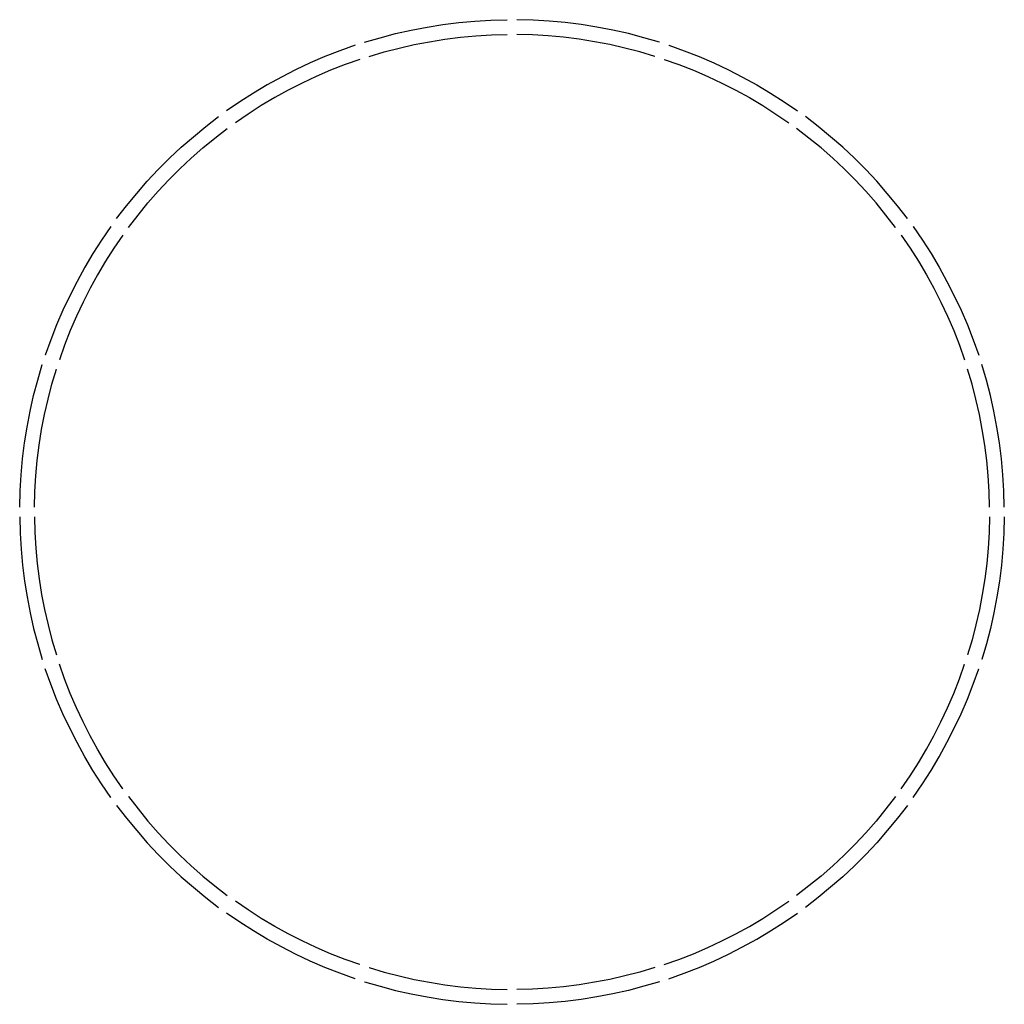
# Model space of a CAD drawing. Header units: millimetres. Extents: x 3 to 15952, y -7975 to 7975.
import ezdxf

# ---------------------------------------------------------------- set-up
doc = ezdxf.new("R2010")
doc.units = ezdxf.units.MM
doc.header["$LTSCALE"] = 0.75

msp = doc.modelspace()

# ---------------------------------------------------------------- linework, layer by layer
for points in [[(5589, 7609, 416), (5589, 7609, 176), (5841, 7683, 416), (6093, 7749, 176), (6346, 7806, 416), (6602, 7855, 176), (6858, 7896, 416), (7116, 7928, 176), (7375, 7952, 416), (7635, 7968, 176), (7897, 7975, 416), (7897, 7975, 176)], [(10366, 7609, 416), (10366, 7609, 176), (10114, 7683, 416), (9862, 7749, 176), (9609, 7806, 416), (9353, 7855, 176), (9096, 7896, 416), (8838, 7928, 176), (8579, 7952, 416), (8320, 7968, 176), (8057, 7975, 416), (8057, 7975, 176)], [(5663, 7381, 176), (5663, 7381, 416), (5905, 7452, 176), (6149, 7516, 416), (6395, 7571, 176), (6643, 7619, 416), (6892, 7658, 176), (7142, 7690, 416), (7394, 7713, 176), (7645, 7728, 416), (7897, 7735, 176), (7897, 7735, 416)], [(10291, 7381, 176), (10291, 7381, 416), (10050, 7452, 176), (9806, 7516, 416), (9560, 7571, 176), (9312, 7619, 416), (9063, 7658, 176), (8812, 7690, 416), (8561, 7713, 176), (8310, 7728, 416), (8057, 7735, 176), (8057, 7735, 416)], [(5437, 7560, 416), (5437, 7560, 176), (5190, 7472, 416), (4947, 7377, 176), (4709, 7274, 416), (4473, 7164, 176), (4241, 7046, 416), (4014, 6920, 176), (3790, 6787, 416), (3571, 6647, 176), (3355, 6499, 416), (3355, 6499, 176)], [(10518, 7560, 416), (10518, 7560, 176), (10765, 7472, 416), (11007, 7377, 176), (11246, 7274, 416), (11482, 7164, 176), (11713, 7046, 416), (11941, 6920, 176), (12165, 6787, 416), (12384, 6647, 176), (12600, 6499, 416), (12600, 6499, 176)], [(5511, 7331, 176), (5511, 7331, 416), (5274, 7247, 176), (5039, 7155, 416), (4807, 7055, 176), (4579, 6948, 416), (4354, 6834, 176), (4133, 6712, 416), (3916, 6583, 176), (3704, 6447, 416), (3496, 6304, 176), (3496, 6304, 416)], [(10444, 7331, 176), (10444, 7331, 416), (10681, 7247, 176), (10916, 7155, 416), (11148, 7055, 176), (11376, 6948, 416), (11601, 6834, 176), (11822, 6712, 416), (12039, 6583, 176), (12251, 6447, 416), (12459, 6304, 176), (12459, 6304, 416)], [(1573, 4752, 416), (1573, 4752, 176), (1733, 4960, 416), (1898, 5161, 176), (2069, 5357, 416), (2247, 5546, 176), (2431, 5730, 416), (2621, 5908, 176), (2816, 6080, 416), (3017, 6245, 176), (3225, 6405, 416), (3225, 6405, 176)], [(14382, 4752, 416), (14382, 4752, 176), (14222, 4960, 416), (14057, 5161, 176), (13886, 5357, 416), (13708, 5546, 176), (13524, 5730, 416), (13334, 5908, 176), (13139, 6080, 416), (12938, 6245, 176), (12730, 6405, 416), (12730, 6405, 176)], [(1767, 4611, 176), (1767, 4611, 416), (1921, 4811, 176), (2081, 5006, 416), (2247, 5196, 176), (2420, 5380, 416), (2598, 5558, 176), (2782, 5730, 416), (2971, 5897, 176), (3166, 6057, 416), (3366, 6210, 176), (3366, 6210, 416)], [(14188, 4611, 176), (14188, 4611, 416), (14034, 4811, 176), (13874, 5006, 416), (13708, 5196, 176), (13535, 5380, 416), (13357, 5558, 176), (13173, 5730, 416), (12983, 5897, 176), (12788, 6057, 416), (12588, 6210, 176), (12588, 6210, 416)], [(1479, 4623, 416), (1479, 4623, 176), (1330, 4406, 416), (1190, 4187, 176), (1057, 3964, 416), (932, 3736, 176), (814, 3504, 416), (703, 3269, 176), (600, 3030, 416), (506, 2788, 176), (417, 2540, 416), (417, 2540, 176)], [(1673, 4482, 176), (1673, 4482, 416), (1530, 4274, 176), (1394, 4061, 416), (1265, 3844, 176), (1144, 3624, 416), (1029, 3399, 176), (922, 3170, 416), (822, 2939, 176), (730, 2704, 416), (646, 2466, 176), (646, 2466, 416)], [(14282, 4482, 176), (14282, 4482, 416), (14425, 4274, 176), (14561, 4061, 416), (14689, 3844, 176), (14811, 3624, 416), (14926, 3399, 176), (15033, 3170, 416), (15132, 2939, 176), (15224, 2704, 416), (15309, 2466, 176), (15309, 2466, 416)], [(14476, 4623, 416), (14476, 4623, 176), (14625, 4406, 416), (14765, 4187, 176), (14898, 3964, 416), (15023, 3736, 176), (15141, 3504, 416), (15252, 3269, 176), (15354, 3030, 416), (15449, 2788, 176), (15537, 2540, 416), (15537, 2540, 176)], [(3, 80, 416), (3, 80, 176), (10, 342, 416), (25, 602, 176), (49, 861, 416), (81, 1119, 176), (122, 1376, 416), (171, 1631, 176), (228, 1885, 416), (294, 2136, 176), (368, 2388, 416), (368, 2388, 176)], [(243, 80, 176), (243, 80, 416), (250, 332, 176), (264, 584, 416), (288, 835, 176), (319, 1085, 416), (358, 1334, 176), (406, 1582, 416), (462, 1828, 176), (525, 2072, 416), (597, 2314, 176), (597, 2314, 416)], [(15712, 80, 176), (15712, 80, 416), (15705, 332, 176), (15690, 584, 416), (15667, 835, 176), (15636, 1085, 416), (15596, 1334, 176), (15549, 1582, 416), (15493, 1828, 176), (15430, 2072, 416), (15358, 2314, 176), (15358, 2314, 416)], [(15952, 80, 416), (15952, 80, 176), (15945, 342, 416), (15930, 602, 176), (15906, 861, 416), (15874, 1119, 176), (15833, 1376, 416), (15784, 1631, 176), (15726, 1885, 416), (15661, 2136, 176), (15587, 2388, 416), (15587, 2388, 176)], [(3, -80, 416), (3, -80, 176), (10, -342, 416), (25, -602, 176), (49, -861, 416), (81, -1119, 176), (122, -1376, 416), (171, -1631, 176), (228, -1885, 416), (294, -2136, 176), (368, -2388, 416), (368, -2388, 176)], [(243, -80, 176), (243, -80, 416), (250, -332, 176), (264, -584, 416), (288, -835, 176), (319, -1085, 416), (358, -1334, 176), (406, -1582, 416), (462, -1828, 176), (525, -2072, 416), (597, -2314, 176), (597, -2314, 416)], [(15712, -80, 176), (15712, -80, 416), (15705, -332, 176), (15690, -584, 416), (15667, -835, 176), (15636, -1085, 416), (15596, -1334, 176), (15549, -1582, 416), (15493, -1828, 176), (15430, -2072, 416), (15358, -2314, 176), (15358, -2314, 416)], [(15952, -80, 416), (15952, -80, 176), (15945, -342, 416), (15930, -602, 176), (15906, -861, 416), (15874, -1119, 176), (15833, -1376, 416), (15784, -1631, 176), (15726, -1885, 416), (15661, -2136, 176), (15587, -2388, 416), (15587, -2388, 176)], [(1479, -4623, 416), (1479, -4623, 176), (1330, -4406, 416), (1190, -4187, 176), (1057, -3964, 416), (932, -3736, 176), (814, -3504, 416), (703, -3269, 176), (600, -3030, 416), (506, -2788, 176), (417, -2540, 416), (417, -2540, 176)], [(1673, -4482, 176), (1673, -4482, 416), (1530, -4274, 176), (1394, -4061, 416), (1265, -3844, 176), (1144, -3624, 416), (1029, -3399, 176), (922, -3170, 416), (822, -2939, 176), (730, -2704, 416), (646, -2466, 176), (646, -2466, 416)], [(14282, -4482, 176), (14282, -4482, 416), (14425, -4274, 176), (14561, -4061, 416), (14689, -3844, 176), (14811, -3624, 416), (14926, -3399, 176), (15033, -3170, 416), (15132, -2939, 176), (15224, -2704, 416), (15309, -2466, 176), (15309, -2466, 416)], [(14476, -4623, 416), (14476, -4623, 176), (14625, -4406, 416), (14765, -4187, 176), (14898, -3964, 416), (15023, -3736, 176), (15141, -3504, 416), (15252, -3269, 176), (15354, -3030, 416), (15449, -2788, 176), (15537, -2540, 416), (15537, -2540, 176)], [(1767, -4611, 176), (1767, -4611, 416), (1921, -4811, 176), (2081, -5006, 416), (2247, -5196, 176), (2420, -5380, 416), (2598, -5558, 176), (2782, -5730, 416), (2971, -5897, 176), (3166, -6057, 416), (3366, -6210, 176), (3366, -6210, 416)], [(14188, -4611, 176), (14188, -4611, 416), (14034, -4811, 176), (13874, -5006, 416), (13708, -5196, 176), (13535, -5380, 416), (13357, -5558, 176), (13173, -5730, 416), (12983, -5897, 176), (12788, -6057, 416), (12588, -6210, 176), (12588, -6210, 416)], [(1573, -4752, 416), (1573, -4752, 176), (1733, -4960, 416), (1898, -5161, 176), (2069, -5357, 416), (2247, -5546, 176), (2431, -5730, 416), (2621, -5908, 176), (2816, -6080, 416), (3017, -6245, 176), (3225, -6405, 416), (3225, -6405, 176)], [(14382, -4752, 416), (14382, -4752, 176), (14222, -4960, 416), (14057, -5161, 176), (13886, -5357, 416), (13708, -5546, 176), (13524, -5730, 416), (13334, -5908, 176), (13139, -6080, 416), (12938, -6245, 176), (12730, -6405, 416), (12730, -6405, 176)], [(5511, -7331, 176), (5511, -7331, 416), (5274, -7247, 176), (5039, -7155, 416), (4807, -7055, 176), (4579, -6948, 416), (4354, -6834, 176), (4133, -6712, 416), (3916, -6583, 176), (3704, -6447, 416), (3496, -6304, 176), (3496, -6304, 416)], [(10444, -7331, 176), (10444, -7331, 416), (10681, -7247, 176), (10916, -7155, 416), (11148, -7055, 176), (11376, -6948, 416), (11601, -6834, 176), (11822, -6712, 416), (12039, -6583, 176), (12251, -6447, 416), (12459, -6304, 176), (12459, -6304, 416)], [(5437, -7560, 416), (5437, -7560, 176), (5190, -7472, 416), (4947, -7377, 176), (4709, -7274, 416), (4473, -7164, 176), (4241, -7046, 416), (4014, -6920, 176), (3790, -6787, 416), (3571, -6647, 176), (3355, -6499, 416), (3355, -6499, 176)], [(10518, -7560, 416), (10518, -7560, 176), (10765, -7472, 416), (11007, -7377, 176), (11246, -7274, 416), (11482, -7164, 176), (11713, -7046, 416), (11941, -6920, 176), (12165, -6787, 416), (12384, -6647, 176), (12600, -6499, 416), (12600, -6499, 176)], [(5663, -7381, 176), (5663, -7381, 416), (5905, -7452, 176), (6149, -7516, 416), (6395, -7571, 176), (6643, -7619, 416), (6892, -7658, 176), (7142, -7690, 416), (7394, -7713, 176), (7645, -7728, 416), (7897, -7735, 176), (7897, -7735, 416)], [(10291, -7381, 176), (10291, -7381, 416), (10050, -7452, 176), (9806, -7516, 416), (9560, -7571, 176), (9312, -7619, 416), (9063, -7658, 176), (8812, -7690, 416), (8561, -7713, 176), (8310, -7728, 416), (8057, -7735, 176), (8057, -7735, 416)], [(5589, -7609, 416), (5589, -7609, 176), (5841, -7683, 416), (6093, -7749, 176), (6346, -7806, 416), (6602, -7855, 176), (6858, -7896, 416), (7116, -7928, 176), (7375, -7952, 416), (7635, -7968, 176), (7897, -7975, 416), (7897, -7975, 176)], [(10366, -7609, 416), (10366, -7609, 176), (10114, -7683, 416), (9862, -7749, 176), (9609, -7806, 416), (9353, -7855, 176), (9096, -7896, 416), (8838, -7928, 176), (8579, -7952, 416), (8320, -7968, 176), (8057, -7975, 416), (8057, -7975, 176)]]:
    msp.add_polyline3d(points)

doc.saveas('drawing.dxf')
